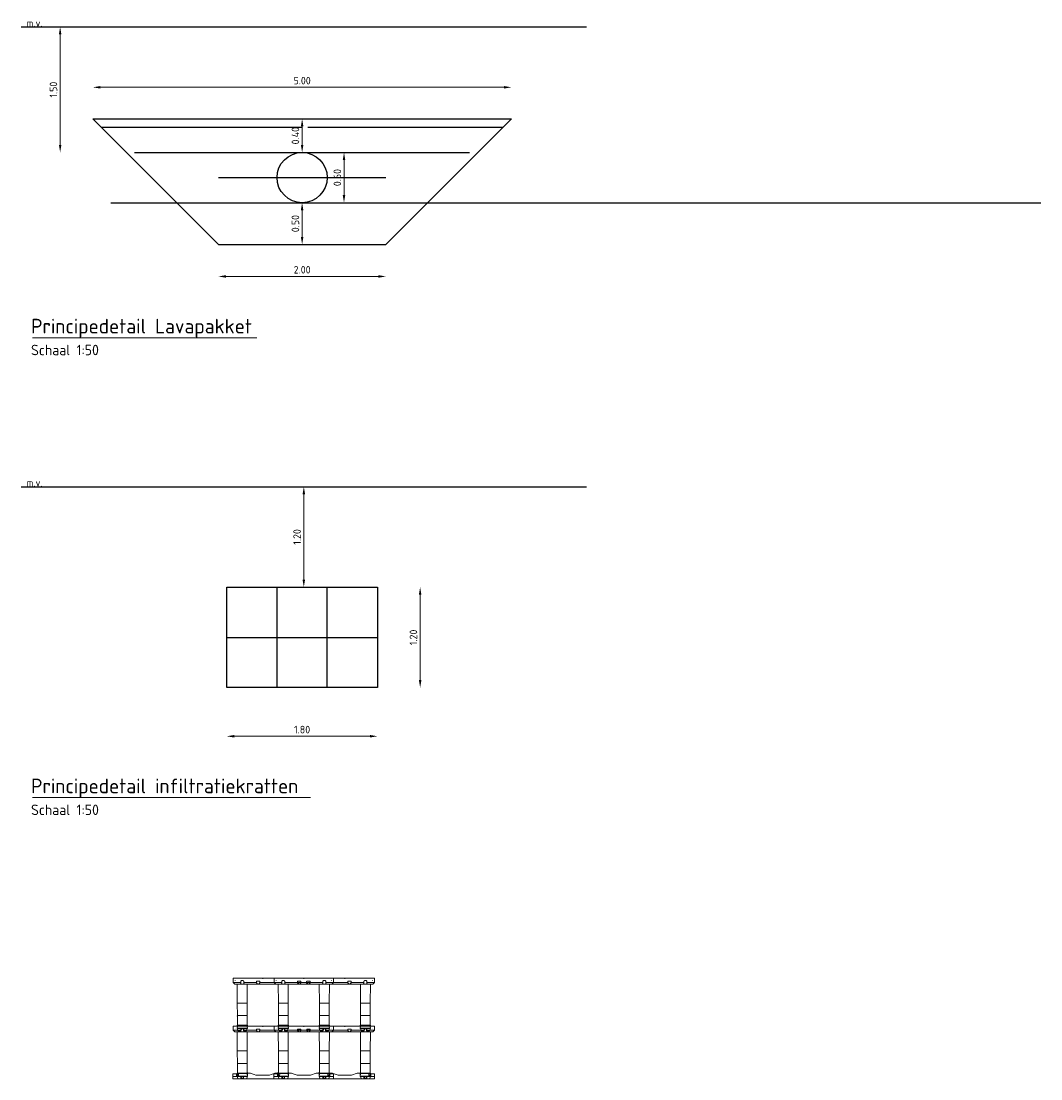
# Model space of a CAD drawing. Header units: metres. Extents: x 0 to 200176, y 0 to 356276.
# Tile 7 of 52: x 198855 to 198868, y 355785 to 355798. Entities that reach past the tile are written whole.
import ezdxf

# ---------------------------------------------------------------- set-up
doc = ezdxf.new("R2010")
doc.units = ezdxf.units.M
doc.layers.add('99-tekst35', color=3, linetype='Continuous', lineweight=0)
doc.layers.add('X-XX-AL-AANPIJLING-M', color=7, linetype='Continuous', lineweight=18)
doc.layers.add('X-XX-AL-HULPLIJNEN', color=4, linetype='Continuous', lineweight=25, plot=False)
doc.layers.add('X-XX-NIEUW-DETAIL-S', color=1, linetype='Continuous')
doc.layers.add('X-XX-NIEUW-DETAIL-T', color=3, linetype='Continuous')
doc.layers.add('X-XX-NIEUW-DETAIL_INFILTRATIEKRATTEN-S', color=7, linetype='Continuous', lineweight=9, true_color=0xa9bfff)
doc.styles.add('NLCS-ISO', font='NLCS-ISO.ttf')
doc.styles.add('NLCS-ISO-T18', font='NLCS-ISO.ttf')
doc.dimstyles.new('Jens 1_50 - standaard', dxfattribs={"dimscale": 0.05, "dimtxt": 1.8, "dimasz": 1.8, "dimexe": 2, "dimexo": 2, "dimgap": 0.7, "dimtad": 1, "dimzin": 0, "dimdsep": 46, "dimtxsty": 'NLCS-ISO', "dimcen": 2.5, "dimdle": 2, "dimse1": 1, "dimse2": 1, "dimclrd": 256, "dimclre": 256, "dimclrt": 256, "dimadec": 1, "dimazin": 0, "dimtfac": 1, "dimtdec": 3, "dimtofl": 0, "dimtmove": 1, "dimatfit": 0, "dimfxl": 2, "dimfxlon": 1, "dimtfillclr": 254, "dimtolj": 1, "dimtzin": 0, "dimlwd": 18, "dimlwe": 18, "dimarcsym": 0})

# ---------------------------------------------------------------- blocks, each defined once
blk = doc.blocks.new('*D710')
at = {"layer": 'Defpoints', "color": 0, "transparency": 16777216}
for p in [(198857.778, 355795.397), (198859.778, 355795.397), (198859.778, 355795.016)]:
    blk.add_point(p, dxfattribs=at)
at = {"layer": 'X-XX-AL-AANPIJLING-M', "linetype": 'Continuous', "lineweight": 18, "transparency": 16777216}
blk.add_line((198857.868, 355795.016), (198859.688, 355795.016), dxfattribs=at)
at = {"layer": 'X-XX-AL-AANPIJLING-M', "transparency": 16777216}
for points in [[(198857.868, 355795.031), (198857.868, 355795.001), (198857.778, 355795.016)], [(198859.688, 355795.031), (198859.688, 355795.001), (198859.778, 355795.016)]]:
    blk.add_solid(points, dxfattribs=at)
at = {"layer": 'X-XX-AL-AANPIJLING-M', "transparency": 16777216, "insert": (198858.778, 355795.096), "char_height": 0.09, "attachment_point": 5, "style": 'NLCS-ISO'}
blk.add_mtext('\\A1;2.00', dxfattribs=at)
blk = doc.blocks.new('*D711')
at = {"layer": 'Defpoints', "color": 0, "transparency": 16777216}
for p in [(198860.278, 355795.897), (198858.778, 355795.397), (198859.778, 355795.397)]:
    blk.add_point(p, dxfattribs=at)
at = {"layer": 'X-XX-AL-AANPIJLING-M', "linetype": 'Continuous', "lineweight": 18, "transparency": 16777216}
blk.add_line((198858.778, 355795.807), (198858.778, 355795.487), dxfattribs=at)
at = {"layer": 'X-XX-AL-AANPIJLING-M', "transparency": 16777216}
for points in [[(198858.763, 355795.807), (198858.793, 355795.807), (198858.778, 355795.897)], [(198858.763, 355795.487), (198858.793, 355795.487), (198858.778, 355795.397)]]:
    blk.add_solid(points, dxfattribs=at)
at = {"layer": 'X-XX-AL-AANPIJLING-M', "transparency": 16777216, "insert": (198858.698, 355795.647), "char_height": 0.09, "attachment_point": 5, "rotation": 90, "style": 'NLCS-ISO'}
blk.add_mtext('\\A1;0.50', dxfattribs=at)
blk = doc.blocks.new('*D712')
at = {"layer": 'Defpoints', "color": 0, "transparency": 16777216}
for p in [(198859.278, 355796.497), (198860.278, 355796.497), (198860.278, 355795.897)]:
    blk.add_point(p, dxfattribs=at)
at = {"layer": 'X-XX-AL-AANPIJLING-M', "linetype": 'Continuous', "lineweight": 18, "transparency": 16777216}
blk.add_line((198859.278, 355795.987), (198859.278, 355796.407), dxfattribs=at)
at = {"layer": 'X-XX-AL-AANPIJLING-M', "transparency": 16777216}
for points in [[(198859.263, 355796.407), (198859.293, 355796.407), (198859.278, 355796.497)], [(198859.263, 355795.987), (198859.293, 355795.987), (198859.278, 355795.897)]]:
    blk.add_solid(points, dxfattribs=at)
at = {"layer": 'X-XX-AL-AANPIJLING-M', "transparency": 16777216, "insert": (198859.198, 355796.197), "char_height": 0.09, "attachment_point": 5, "rotation": 90, "style": 'NLCS-ISO'}
blk.add_mtext('\\A1;0.60', dxfattribs=at)
blk = doc.blocks.new('*D713')
at = {"layer": 'Defpoints', "color": 0, "transparency": 16777216}
for p in [(198858.778, 355796.897), (198858.778, 355796.897), (198858.778, 355796.497)]:
    blk.add_point(p, dxfattribs=at)
at = {"layer": 'X-XX-AL-AANPIJLING-M', "linetype": 'Continuous', "lineweight": 18, "transparency": 16777216}
blk.add_line((198858.778, 355796.587), (198858.778, 355796.807), dxfattribs=at)
at = {"layer": 'X-XX-AL-AANPIJLING-M', "transparency": 16777216}
for points in [[(198858.763, 355796.807), (198858.793, 355796.807), (198858.778, 355796.897)], [(198858.763, 355796.587), (198858.793, 355796.587), (198858.778, 355796.497)]]:
    blk.add_solid(points, dxfattribs=at)
at = {"layer": 'X-XX-AL-AANPIJLING-M', "transparency": 16777216, "insert": (198858.698, 355796.697), "char_height": 0.09, "attachment_point": 5, "rotation": 90, "style": 'NLCS-ISO'}
blk.add_mtext('\\A1;0.40', dxfattribs=at)
blk = doc.blocks.new('*D714')
at = {"layer": 'Defpoints', "color": 0, "transparency": 16777216}
for p in [(198861.278, 355797.275), (198856.278, 355796.897), (198861.278, 355796.897)]:
    blk.add_point(p, dxfattribs=at)
at = {"layer": 'X-XX-AL-AANPIJLING-M', "linetype": 'Continuous', "lineweight": 18, "transparency": 16777216}
blk.add_line((198856.368, 355797.275), (198861.188, 355797.275), dxfattribs=at)
at = {"layer": 'X-XX-AL-AANPIJLING-M', "transparency": 16777216}
for points in [[(198856.368, 355797.29), (198856.368, 355797.26), (198856.278, 355797.275)], [(198861.188, 355797.29), (198861.188, 355797.26), (198861.278, 355797.275)]]:
    blk.add_solid(points, dxfattribs=at)
at = {"layer": 'X-XX-AL-AANPIJLING-M', "transparency": 16777216, "insert": (198858.778, 355797.355), "char_height": 0.09, "attachment_point": 5, "style": 'NLCS-ISO'}
blk.add_mtext('\\A1;5.00', dxfattribs=at)
blk = doc.blocks.new('*D715')
at = {"layer": 'Defpoints', "color": 0, "transparency": 16777216}
for p in [(198855.889, 355797.997), (198858.798, 355797.997), (198858.778, 355796.497)]:
    blk.add_point(p, dxfattribs=at)
at = {"layer": 'X-XX-AL-AANPIJLING-M', "linetype": 'Continuous', "lineweight": 18, "transparency": 16777216}
blk.add_line((198855.889, 355796.587), (198855.889, 355797.907), dxfattribs=at)
at = {"layer": 'X-XX-AL-AANPIJLING-M', "transparency": 16777216}
for points in [[(198855.874, 355797.907), (198855.904, 355797.907), (198855.889, 355797.997)], [(198855.874, 355796.587), (198855.904, 355796.587), (198855.889, 355796.497)]]:
    blk.add_solid(points, dxfattribs=at)
at = {"layer": 'X-XX-AL-AANPIJLING-M', "transparency": 16777216, "insert": (198855.809, 355797.247), "char_height": 0.09, "attachment_point": 5, "rotation": 90, "style": 'NLCS-ISO'}
blk.add_mtext('\\A1;1.50', dxfattribs=at)
blk = doc.blocks.new('*D716')
at = {"layer": 'Defpoints', "color": 0, "transparency": 16777216}
for p in [(198857.878, 355790.105), (198859.678, 355790.105), (198859.678, 355789.524)]:
    blk.add_point(p, dxfattribs=at)
at = {"layer": 'X-XX-AL-AANPIJLING-M', "linetype": 'Continuous', "lineweight": 18, "transparency": 16777216}
blk.add_line((198857.968, 355789.524), (198859.588, 355789.524), dxfattribs=at)
at = {"layer": 'X-XX-AL-AANPIJLING-M', "transparency": 16777216}
for points in [[(198857.968, 355789.539), (198857.968, 355789.509), (198857.878, 355789.524)], [(198859.588, 355789.539), (198859.588, 355789.509), (198859.678, 355789.524)]]:
    blk.add_solid(points, dxfattribs=at)
at = {"layer": 'X-XX-AL-AANPIJLING-M', "transparency": 16777216, "insert": (198858.778, 355789.604), "char_height": 0.09, "attachment_point": 5, "style": 'NLCS-ISO'}
blk.add_mtext('\\A1;1.80', dxfattribs=at)
blk = doc.blocks.new('*D717')
at = {"layer": 'Defpoints', "color": 0, "transparency": 16777216}
for p in [(198859.678, 355791.305), (198859.678, 355790.105), (198860.187, 355790.105)]:
    blk.add_point(p, dxfattribs=at)
at = {"layer": 'X-XX-AL-AANPIJLING-M', "linetype": 'Continuous', "lineweight": 18, "transparency": 16777216}
blk.add_line((198860.187, 355791.215), (198860.187, 355790.195), dxfattribs=at)
at = {"layer": 'X-XX-AL-AANPIJLING-M', "transparency": 16777216}
for points in [[(198860.172, 355791.215), (198860.202, 355791.215), (198860.187, 355791.305)], [(198860.172, 355790.195), (198860.202, 355790.195), (198860.187, 355790.105)]]:
    blk.add_solid(points, dxfattribs=at)
at = {"layer": 'X-XX-AL-AANPIJLING-M', "transparency": 16777216, "insert": (198860.107, 355790.705), "char_height": 0.09, "attachment_point": 5, "rotation": 90, "style": 'NLCS-ISO'}
blk.add_mtext('\\A1;1.20', dxfattribs=at)
blk = doc.blocks.new('*D718')
at = {"layer": 'Defpoints', "color": 0, "transparency": 16777216}
for p in [(198858.798, 355792.505), (198858.798, 355792.505), (198858.778, 355791.305)]:
    blk.add_point(p, dxfattribs=at)
at = {"layer": 'X-XX-AL-AANPIJLING-M', "linetype": 'Continuous', "lineweight": 18, "transparency": 16777216}
blk.add_line((198858.798, 355791.395), (198858.798, 355792.415), dxfattribs=at)
at = {"layer": 'X-XX-AL-AANPIJLING-M', "transparency": 16777216}
for points in [[(198858.783, 355792.415), (198858.813, 355792.415), (198858.798, 355792.505)], [(198858.783, 355791.395), (198858.813, 355791.395), (198858.798, 355791.305)]]:
    blk.add_solid(points, dxfattribs=at)
at = {"layer": 'X-XX-AL-AANPIJLING-M', "transparency": 16777216, "insert": (198858.718, 355791.905), "char_height": 0.09, "attachment_point": 5, "rotation": 90, "style": 'NLCS-ISO'}
blk.add_mtext('\\A1;1.20', dxfattribs=at)
blk = doc.blocks.new('JENS_DETAIL_QBICPLUS STAPELSTUK')
blk.add_line((-0.17, 0.56), (-0.136, 0.56))
for points in [[(-0.549, 0.333), (-0.549, 0.336), (-0.549, 0.336), (-0.55, 0.56), (-0.58, 0.56), (-0.6, 0.58), (-0.6, 0.63), (0.6, 0.63), (0.6, 0.58), (0.58, 0.56), (0.55, 0.56), (0.549, 0.336), (0.549, 0.336), (0.549, 0.333), (0.431, 0.333), (0.431, 0.336), (0.431, 0.336), (0.43, 0.56), (0.06, 0.56), (0.059, 0.336), (0.059, 0.336), (0.059, 0.333), (-0.059, 0.333), (-0.059, 0.336), (-0.059, 0.336), (-0.06, 0.56), (-0.43, 0.56), (-0.431, 0.336), (-0.431, 0.336), (-0.431, 0.333)], [(-0.55, 0.56), (-0.516, 0.56), (-0.511, 0.565), (-0.509, 0.567), (-0.508, 0.569), (-0.507, 0.573), (-0.507, 0.593), (-0.506, 0.596), (-0.504, 0.598), (-0.502, 0.6), (-0.5, 0.601), (-0.497, 0.602), (-0.483, 0.602), (-0.48, 0.601), (-0.478, 0.6), (-0.476, 0.598), (-0.474, 0.596), (-0.473, 0.593), (-0.473, 0.573), (-0.472, 0.57), (-0.472, 0.569), (-0.471, 0.567), (-0.464, 0.56)], [(0.06, 0.56), (0.026, 0.56), (0.02, 0.565), (0.019, 0.567), (0.018, 0.569), (0.017, 0.573), (0.017, 0.593), (0.016, 0.596), (0.014, 0.598), (0.012, 0.6), (0.01, 0.601), (0.007, 0.602), (-0.007, 0.602), (-0.01, 0.601), (-0.012, 0.6), (-0.014, 0.598), (-0.016, 0.596), (-0.017, 0.593), (-0.017, 0.573), (-0.018, 0.57), (-0.018, 0.569), (-0.019, 0.567), (-0.026, 0.56)], [(0.55, 0.56), (0.516, 0.56), (0.51, 0.565), (0.509, 0.567), (0.508, 0.569), (0.507, 0.573), (0.507, 0.593), (0.506, 0.596), (0.504, 0.598), (0.502, 0.6), (0.5, 0.601), (0.497, 0.602), (0.483, 0.602), (0.48, 0.601), (0.478, 0.6), (0.476, 0.598), (0.474, 0.596), (0.473, 0.593), (0.473, 0.573), (0.472, 0.57), (0.472, 0.569), (0.471, 0.567), (0.464, 0.56)], [(-0.549, 0.333), (-0.549, 0.33), (-0.549, 0.33), (-0.549, 0.327), (-0.549, 0.327), (-0.548, 0.185), (-0.549, 0.185), (-0.549, 0.183), (-0.431, 0.183), (-0.431, 0.185), (-0.432, 0.185), (-0.431, 0.327), (-0.431, 0.327), (-0.431, 0.33), (-0.431, 0.33), (-0.431, 0.333)], [(-0.059, 0.333), (-0.059, 0.33), (-0.059, 0.33), (-0.059, 0.327), (-0.059, 0.327), (-0.058, 0.185), (-0.059, 0.185), (-0.059, 0.183), (0.059, 0.183), (0.059, 0.185), (0.058, 0.185), (0.059, 0.327), (0.059, 0.327), (0.059, 0.33), (0.059, 0.33), (0.059, 0.333)], [(0.431, 0.333), (0.431, 0.33), (0.431, 0.33), (0.431, 0.327), (0.431, 0.327), (0.432, 0.185), (0.431, 0.185), (0.431, 0.183), (0.549, 0.183), (0.549, 0.185), (0.548, 0.185), (0.549, 0.327), (0.549, 0.327), (0.549, 0.33), (0.549, 0.33), (0.549, 0.333)], [(-0.548, 0.183), (-0.548, 0.18), (-0.549, 0.18), (-0.549, 0.178), (-0.548, 0.178), (-0.548, 0.07), (-0.549, 0.07), (-0.551, 0.068), (-0.551, 0.066), (-0.548, 0.066), (-0.548, 0.055), (-0.551, 0.035), (-0.551, 0.03), (-0.547, 0.03), (-0.546, 0.02), (-0.541, 0.001), (-0.541, 0), (-0.54, 0), (-0.507, 0), (-0.506, 0), (-0.505, 0.001), (-0.499, 0.02), (-0.499, 0.03), (-0.481, 0.03), (-0.481, 0.02), (-0.475, 0.001), (-0.474, 0), (-0.473, 0), (-0.44, 0), (-0.439, 0), (-0.439, 0.001), (-0.434, 0.02), (-0.433, 0.03), (-0.429, 0.03), (-0.429, 0.035), (-0.432, 0.055), (-0.432, 0.066), (-0.429, 0.066), (-0.429, 0.068), (-0.431, 0.07), (-0.432, 0.07), (-0.432, 0.178), (-0.431, 0.178), (-0.431, 0.18), (-0.432, 0.18), (-0.432, 0.183)], [(-0.058, 0.183), (-0.058, 0.18), (-0.059, 0.18), (-0.059, 0.178), (-0.058, 0.178), (-0.058, 0.07), (-0.059, 0.07), (-0.061, 0.068), (-0.061, 0.066), (-0.058, 0.066), (-0.058, 0.055), (-0.061, 0.035), (-0.061, 0.03), (-0.057, 0.03), (-0.056, 0.02), (-0.051, 0.001), (-0.051, 0), (-0.05, 0), (-0.017, 0), (-0.016, 0), (-0.015, 0.001), (-0.009, 0.02), (-0.009, 0.03), (0.009, 0.03), (0.009, 0.02), (0.015, 0.001), (0.016, 0), (0.017, 0), (0.05, 0), (0.051, 0), (0.051, 0.001), (0.056, 0.02), (0.057, 0.03), (0.061, 0.03), (0.061, 0.035), (0.058, 0.055), (0.058, 0.066), (0.061, 0.066), (0.061, 0.068), (0.059, 0.07), (0.058, 0.07), (0.058, 0.178), (0.059, 0.178), (0.059, 0.18), (0.058, 0.18), (0.058, 0.183)], [(0.432, 0.183), (0.432, 0.18), (0.431, 0.18), (0.431, 0.178), (0.432, 0.178), (0.432, 0.07), (0.431, 0.07), (0.429, 0.068), (0.429, 0.066), (0.432, 0.066), (0.432, 0.055), (0.429, 0.035), (0.429, 0.03), (0.433, 0.03), (0.434, 0.02), (0.439, 0.001), (0.439, 0), (0.44, 0), (0.473, 0), (0.474, 0), (0.475, 0.001), (0.481, 0.02), (0.481, 0.03), (0.499, 0.03), (0.499, 0.02), (0.505, 0.001), (0.506, 0), (0.507, 0), (0.54, 0), (0.541, 0), (0.541, 0.001), (0.546, 0.02), (0.547, 0.03), (0.551, 0.03), (0.551, 0.035), (0.548, 0.055), (0.548, 0.066), (0.551, 0.066), (0.551, 0.068), (0.549, 0.07), (0.548, 0.07), (0.548, 0.178), (0.549, 0.178), (0.549, 0.18), (0.548, 0.18), (0.548, 0.183)]]:
    blk.add_lwpolyline(points, close=True)
for points in [[(-0.6, 0.58), (-0.507, 0.58)], [(-0.576, 0.602), (-0.574, 0.602)], [(-0.575, 0.601), (-0.575, 0.603)], [(-0.473, 0.58), (-0.321, 0.58)], [(-0.464, 0.56), (-0.43, 0.56)], [(-0.31, 0.56), (-0.31, 0.572), (-0.314, 0.573), (-0.319, 0.573), (-0.321, 0.575), (-0.321, 0.59), (-0.32, 0.592), (-0.318, 0.593), (-0.282, 0.593), (-0.28, 0.592), (-0.279, 0.59), (-0.279, 0.575), (-0.281, 0.573), (-0.286, 0.573), (-0.29, 0.572), (-0.29, 0.56)], [(-0.279, 0.58), (-0.017, 0.58)], [(-0.245, 0.626), (-0.245, 0.63)], [(-0.06, 0.56), (-0.026, 0.56)], [(0.279, 0.58), (0.017, 0.58)], [(0.245, 0.626), (0.245, 0.63)], [(0.29, 0.56), (0.29, 0.572), (0.286, 0.573), (0.281, 0.573), (0.279, 0.575), (0.279, 0.59), (0.28, 0.592), (0.282, 0.593), (0.318, 0.593), (0.32, 0.592), (0.321, 0.59), (0.321, 0.575), (0.319, 0.573), (0.314, 0.573), (0.31, 0.572), (0.31, 0.56)], [(0.473, 0.58), (0.321, 0.58)], [(0.6, 0.58), (0.507, 0.58)], [(0.576, 0.602), (0.574, 0.602)], [(0.575, 0.601), (0.575, 0.603)], [(-0.551, 0.032), (-0.429, 0.032)], [(-0.432, 0.07), (-0.548, 0.07)], [(-0.548, 0.066), (-0.432, 0.066)], [(-0.433, 0.03), (-0.547, 0.03)], [(-0.061, 0.032), (0.061, 0.032)], [(0.058, 0.07), (-0.058, 0.07)], [(-0.058, 0.066), (0.058, 0.066)], [(0.057, 0.03), (-0.057, 0.03)], [(0.429, 0.032), (0.551, 0.032)], [(0.548, 0.07), (0.432, 0.07)], [(0.432, 0.066), (0.548, 0.066)], [(0.547, 0.03), (0.433, 0.03)]]:
    blk.add_lwpolyline(points)
at = {"color": 116, "true_color": 0x136734}
blk.add_lwpolyline([(0.43, 0.56), (0.464, 0.56)], dxfattribs=at)
for centre in [(-0.575, 0.602), (0.575, 0.602)]:
    blk.add_circle(centre, 0.00111)
for centre in [(-0.245, 0.63), (0.245, 0.63)]:
    blk.add_arc(centre, 0.004, 180, 0)
blk = doc.blocks.new('JENS-DETAIL-QBIC PLUS BOVEN+ONDERPLAAT')
for p, q in [((-0.17, 0.56), (-0.136, 0.56)), ((0.598, 0.03), (0.427, 0.03)), ((0.599, 0.03), (0.598, 0.03)), ((0.599, 0.029), (0.599, 0.03))]:
    blk.add_line(p, q)
for points in [[(-0.549, 0.333), (-0.549, 0.336), (-0.549, 0.336), (-0.55, 0.56), (-0.58, 0.56), (-0.6, 0.58), (-0.6, 0.63), (0.6, 0.63), (0.6, 0.58), (0.58, 0.56), (0.55, 0.56), (0.549, 0.336), (0.549, 0.336), (0.549, 0.333), (0.431, 0.333), (0.431, 0.336), (0.431, 0.336), (0.43, 0.56), (0.06, 0.56), (0.059, 0.336), (0.059, 0.336), (0.059, 0.333), (-0.059, 0.333), (-0.059, 0.336), (-0.059, 0.336), (-0.06, 0.56), (-0.43, 0.56), (-0.431, 0.336), (-0.431, 0.336), (-0.431, 0.333)], [(-0.55, 0.56), (-0.516, 0.56), (-0.51, 0.565), (-0.509, 0.567), (-0.508, 0.569), (-0.507, 0.573), (-0.506, 0.593), (-0.506, 0.596), (-0.504, 0.598), (-0.502, 0.6), (-0.5, 0.601), (-0.497, 0.602), (-0.483, 0.602), (-0.48, 0.601), (-0.478, 0.6), (-0.475, 0.598), (-0.474, 0.596), (-0.473, 0.593), (-0.472, 0.573), (-0.472, 0.57), (-0.472, 0.569), (-0.471, 0.567), (-0.464, 0.56)], [(0.06, 0.56), (0.026, 0.56), (0.021, 0.565), (0.019, 0.567), (0.018, 0.569), (0.018, 0.573), (0.017, 0.593), (0.016, 0.596), (0.015, 0.598), (0.012, 0.6), (0.01, 0.601), (0.007, 0.602), (-0.007, 0.602), (-0.01, 0.601), (-0.012, 0.6), (-0.014, 0.598), (-0.016, 0.596), (-0.016, 0.593), (-0.017, 0.573), (-0.018, 0.57), (-0.018, 0.569), (-0.019, 0.567), (-0.026, 0.56)], [(0.55, 0.56), (0.516, 0.56), (0.511, 0.565), (0.509, 0.567), (0.508, 0.569), (0.508, 0.573), (0.507, 0.593), (0.506, 0.596), (0.505, 0.598), (0.502, 0.6), (0.5, 0.601), (0.497, 0.602), (0.483, 0.602), (0.48, 0.601), (0.478, 0.6), (0.476, 0.598), (0.474, 0.596), (0.474, 0.593), (0.473, 0.573), (0.472, 0.57), (0.472, 0.569), (0.471, 0.567), (0.464, 0.56)], [(-0.549, 0.333), (-0.549, 0.33), (-0.549, 0.33), (-0.549, 0.327), (-0.549, 0.327), (-0.548, 0.185), (-0.549, 0.185), (-0.549, 0.183), (-0.431, 0.183), (-0.431, 0.185), (-0.431, 0.185), (-0.431, 0.327), (-0.431, 0.327), (-0.431, 0.33), (-0.431, 0.33), (-0.431, 0.333)], [(-0.059, 0.333), (-0.059, 0.33), (-0.059, 0.33), (-0.059, 0.327), (-0.059, 0.327), (-0.058, 0.185), (-0.059, 0.185), (-0.059, 0.183), (0.059, 0.183), (0.059, 0.185), (0.059, 0.185), (0.059, 0.327), (0.059, 0.327), (0.059, 0.33), (0.059, 0.33), (0.059, 0.333)], [(0.431, 0.333), (0.431, 0.33), (0.431, 0.33), (0.431, 0.327), (0.431, 0.327), (0.432, 0.185), (0.431, 0.185), (0.431, 0.183), (0.549, 0.183), (0.549, 0.185), (0.549, 0.185), (0.549, 0.327), (0.549, 0.327), (0.549, 0.33), (0.549, 0.33), (0.549, 0.333)], [(-0.548, 0.183), (-0.548, 0.18), (-0.549, 0.18), (-0.549, 0.178), (-0.548, 0.178), (-0.548, 0.07), (-0.549, 0.07), (-0.551, 0.068), (-0.551, 0.066), (-0.548, 0.066), (-0.548, 0.055), (-0.551, 0.035), (-0.551, 0.03), (-0.547, 0.03), (-0.546, 0.02), (-0.541, 0.001), (-0.541, 0), (-0.539, 0), (-0.507, 0), (-0.505, 0), (-0.505, 0.001), (-0.499, 0.02), (-0.499, 0.03), (-0.481, 0.03), (-0.481, 0.02), (-0.475, 0.001), (-0.474, 0), (-0.473, 0), (-0.44, 0), (-0.439, 0), (-0.438, 0.001), (-0.433, 0.02), (-0.433, 0.03), (-0.429, 0.03), (-0.429, 0.035), (-0.432, 0.055), (-0.432, 0.066), (-0.429, 0.066), (-0.429, 0.068), (-0.431, 0.07), (-0.432, 0.07), (-0.431, 0.178), (-0.431, 0.178), (-0.431, 0.18), (-0.431, 0.18), (-0.431, 0.183)], [(-0.058, 0.183), (-0.058, 0.18), (-0.059, 0.18), (-0.059, 0.178), (-0.058, 0.178), (-0.058, 0.07), (-0.059, 0.07), (-0.061, 0.068), (-0.061, 0.066), (-0.058, 0.066), (-0.058, 0.055), (-0.061, 0.035), (-0.061, 0.03), (-0.057, 0.03), (-0.056, 0.02), (-0.051, 0.001), (-0.051, 0), (-0.049, 0), (-0.017, 0), (-0.015, 0), (-0.015, 0.001), (-0.009, 0.02), (-0.009, 0.03), (0.009, 0.03), (0.009, 0.02), (0.015, 0.001), (0.016, 0), (0.017, 0), (0.05, 0), (0.051, 0), (0.052, 0.001), (0.057, 0.02), (0.057, 0.03), (0.061, 0.03), (0.061, 0.035), (0.058, 0.055), (0.058, 0.066), (0.061, 0.066), (0.061, 0.068), (0.059, 0.07), (0.058, 0.07), (0.059, 0.178), (0.059, 0.178), (0.059, 0.18), (0.059, 0.18), (0.059, 0.183)], [(0.432, 0.183), (0.432, 0.18), (0.431, 0.18), (0.431, 0.178), (0.432, 0.178), (0.432, 0.07), (0.431, 0.07), (0.429, 0.068), (0.429, 0.066), (0.432, 0.066), (0.432, 0.055), (0.429, 0.035), (0.429, 0.03), (0.433, 0.03), (0.434, 0.02), (0.439, 0.001), (0.439, 0), (0.441, 0), (0.473, 0), (0.475, 0), (0.475, 0.001), (0.481, 0.02), (0.481, 0.03), (0.499, 0.03), (0.499, 0.02), (0.505, 0.001), (0.506, 0), (0.507, 0), (0.54, 0), (0.541, 0), (0.542, 0.001), (0.547, 0.02), (0.547, 0.03), (0.551, 0.03), (0.551, 0.035), (0.548, 0.055), (0.548, 0.066), (0.551, 0.066), (0.551, 0.068), (0.549, 0.07), (0.548, 0.07), (0.549, 0.178), (0.549, 0.178), (0.549, 0.18), (0.549, 0.18), (0.549, 0.183)]]:
    blk.add_lwpolyline(points, close=True)
for points in [[(-0.6, 0.58), (-0.507, 0.58)], [(-0.576, 0.602), (-0.574, 0.602)], [(-0.575, 0.601), (-0.575, 0.603)], [(-0.473, 0.58), (-0.32, 0.58)], [(-0.464, 0.56), (-0.43, 0.56)], [(-0.31, 0.56), (-0.31, 0.572), (-0.314, 0.573), (-0.319, 0.573), (-0.32, 0.575), (-0.32, 0.59), (-0.32, 0.592), (-0.318, 0.593), (-0.282, 0.593), (-0.28, 0.592), (-0.279, 0.59), (-0.279, 0.575), (-0.281, 0.573), (-0.286, 0.573), (-0.29, 0.572), (-0.29, 0.56)], [(-0.279, 0.58), (-0.017, 0.58)], [(-0.245, 0.626), (-0.245, 0.63)], [(-0.06, 0.56), (-0.026, 0.56)], [(0.28, 0.58), (0.017, 0.58)], [(0.245, 0.626), (0.245, 0.63)], [(0.29, 0.56), (0.29, 0.572), (0.286, 0.573), (0.281, 0.573), (0.28, 0.575), (0.28, 0.59), (0.28, 0.592), (0.282, 0.593), (0.318, 0.593), (0.32, 0.592), (0.321, 0.59), (0.321, 0.575), (0.319, 0.573), (0.314, 0.573), (0.31, 0.572), (0.31, 0.56)], [(0.473, 0.58), (0.321, 0.58)], [(0.43, 0.56), (0.464, 0.56)], [(0.6, 0.58), (0.507, 0.58)], [(0.576, 0.602), (0.574, 0.602)], [(0.575, 0.601), (0.575, 0.603)], [(0.532, 0.03), (0.531, 0.068), (0.531, 0.07), (0.53, 0.07), (0.427, 0.07), (0.423, 0.073), (0.423, 0.074), (0.423, 0.074), (0.422, 0.073), (0.422, 0.073), (0.422, 0.07), (0.392, 0.07), (0.37, 0.06), (0.347, 0.052), (0.324, 0.045), (0.164, 0.045), (0.141, 0.052), (0.119, 0.06), (0.097, 0.07), (0.097, 0.07), (0.096, 0.07), (0.066, 0.07), (0.066, 0.073), (0.066, 0.073), (0.066, 0.074), (0.066, 0.074), (0.065, 0.073), (0.06, 0.068), (-0.062, 0.068), (-0.067, 0.073), (-0.067, 0.073), (-0.067, 0.074), (-0.068, 0.074), (-0.068, 0.073), (-0.068, 0.073), (-0.068, 0.07), (-0.098, 0.07), (-0.098, 0.07), (-0.099, 0.07), (-0.11, 0.065), (-0.121, 0.06), (-0.143, 0.052), (-0.166, 0.045), (-0.326, 0.045), (-0.349, 0.052), (-0.371, 0.06), (-0.382, 0.065), (-0.393, 0.07), (-0.393, 0.07), (-0.394, 0.07), (-0.424, 0.07), (-0.424, 0.073), (-0.424, 0.073), (-0.424, 0.074), (-0.425, 0.074), (-0.425, 0.073), (-0.43, 0.068), (-0.533, 0.068), (-0.534, 0.03), (-0.558, 0.03), (-0.6, 0.03), (-0.6, 0.03), (-0.601, 0.029)], [(-0.558, 0.03), (-0.558, 0.058), (-0.559, 0.059), (-0.56, 0.06), (-0.599, 0.06), (-0.6, 0.059), (-0.601, 0.058), (-0.601, 0), (-0.523, 0), (-0.457, 0), (-0.033, 0), (0.033, 0), (0.457, 0), (0.523, 0), (0.599, 0), (0.599, 0.058), (0.599, 0.059), (0.597, 0.06), (0.559, 0.06), (0.558, 0.059), (0.557, 0.058), (0.556, 0.03)], [(-0.558, 0.045), (-0.533, 0.045)], [(-0.551, 0.032), (-0.429, 0.032)], [(-0.432, 0.07), (-0.548, 0.07)], [(-0.548, 0.066), (-0.432, 0.066)], [(-0.433, 0.03), (-0.547, 0.03)], [(-0.534, 0.03), (-0.428, 0.03)], [(-0.473, 0.03), (-0.508, 0.03)], [(-0.428, 0.07), (-0.428, 0.03)], [(-0.063, 0.07), (-0.063, 0.03)], [(-0.063, 0.03), (0.062, 0.03)], [(-0.061, 0.032), (0.061, 0.032)], [(0.058, 0.07), (-0.058, 0.07)], [(-0.058, 0.066), (0.058, 0.066)], [(0.057, 0.03), (-0.057, 0.03)], [(0.062, 0.07), (0.062, 0.03)], [(0.427, 0.07), (0.427, 0.03)], [(0.429, 0.032), (0.551, 0.032)], [(0.548, 0.07), (0.432, 0.07)], [(0.432, 0.066), (0.548, 0.066)], [(0.547, 0.03), (0.433, 0.03)], [(0.507, 0.03), (0.472, 0.03)], [(0.557, 0.045), (0.532, 0.045)]]:
    blk.add_lwpolyline(points)
for points in [[(-0.51, 0.03, -0.408589), (-0.508, 0.028), (-0.508, 0.013, 0.194585), (-0.506, 0.008), (-0.504, 0.006, 0.198974), (-0.499, 0.004), (-0.483, 0.004, 0.199076), (-0.478, 0.006), (-0.476, 0.008, 0.194187), (-0.474, 0.013), (-0.474, 0.028, -0.408872), (-0.472, 0.03)], [(0.47, 0.03, -0.408589), (0.472, 0.028), (0.472, 0.013, 0.194585), (0.474, 0.008), (0.476, 0.006, 0.198974), (0.481, 0.004), (0.497, 0.004, 0.199076), (0.502, 0.006), (0.504, 0.008, 0.194187), (0.506, 0.013), (0.506, 0.028, -0.408872), (0.508, 0.03)]]:
    blk.add_lwpolyline(points, format="xyb")
for centre in [(-0.575, 0.602), (0.575, 0.602)]:
    blk.add_circle(centre, 0.00111)
for centre in [(-0.245, 0.63), (0.245, 0.63)]:
    blk.add_arc(centre, 0.004, 180, 0)

msp = doc.modelspace()

# ---------------------------------------------------------------- linework, layer by layer
at = {"layer": '99-tekst35', "flags": 128}
for points in [[(198855.558, 355794.283), (198858.236, 355794.283)], [(198855.558, 355788.791), (198858.879, 355788.791)]]:
    msp.add_lwpolyline(points, dxfattribs=at)
at = {"layer": 'X-XX-AL-HULPLIJNEN', "flags": 128}
for points in [[(198856.378, 355796.797), (198858.778, 355796.797)], [(198858.845, 355796.797), (198861.178, 355796.797)], [(198856.778, 355796.497), (198858.778, 355796.497), (198860.778, 355796.497)], [(198857.778, 355796.197), (198858.778, 355796.197), (198859.778, 355796.197)], [(198856.495, 355795.897), (198867.598, 355795.897)], [(198857.778, 355795.897), (198858.778, 355795.897), (198859.778, 355795.897)]]:
    msp.add_lwpolyline(points, dxfattribs=at)
at = {"layer": 'X-XX-NIEUW-DETAIL-S', "flags": 128}
for points in [[(198855.423, 355797.997), (198855.423, 355797.997), (198862.173, 355797.997)], [(198857.778, 355795.397), (198856.278, 355796.897), (198861.278, 355796.897), (198859.778, 355795.397)], [(198857.778, 355795.397), (198858.778, 355795.397), (198859.778, 355795.397)], [(198855.423, 355792.505), (198855.423, 355792.505), (198862.173, 355792.505)], [(198857.878, 355791.305), (198859.678, 355791.305), (198859.678, 355790.105), (198857.878, 355790.105), (198857.878, 355791.305)], [(198858.478, 355790.105), (198858.478, 355791.305)], [(198859.078, 355790.105), (198859.078, 355791.305)], [(198857.878, 355790.705), (198858.778, 355790.705), (198859.678, 355790.705)]]:
    msp.add_lwpolyline(points, dxfattribs=at)
at = {"layer": 'X-XX-NIEUW-DETAIL-S'}
msp.add_circle((198858.778, 355796.197), 0.3, dxfattribs=at)

# ---------------------------------------------------------------- block references
at = {"layer": 'X-XX-NIEUW-DETAIL_INFILTRATIEKRATTEN-S'}
for name, p in [('JENS_DETAIL_QBICPLUS STAPELSTUK', (198858.553, 355786.004)), ('JENS_DETAIL_QBICPLUS STAPELSTUK', (198859.043, 355786.004)), ('JENS-DETAIL-QBIC PLUS BOVEN+ONDERPLAAT', (198858.553, 355785.432)), ('JENS-DETAIL-QBIC PLUS BOVEN+ONDERPLAAT', (198859.043, 355785.432))]:
    msp.add_blockref(name, p, dxfattribs=at)

# ---------------------------------------------------------------- texts
at = {"layer": '99-tekst35', "style": 'NLCS-ISO'}
for s, p in [('Principedetail Lavapakket', (198855.541, 355794.335)), ('Principedetail infiltratiekratten', (198855.541, 355788.843))]:
    msp.add_text(s, height=0.175, dxfattribs=at).set_placement(p)
at = {"layer": '99-tekst35', "color": 1, "style": 'NLCS-ISO'}
for p in [(198855.541, 355794.075), (198855.541, 355788.583)]:
    msp.add_text('Schaal 1:50', height=0.125, dxfattribs=at).set_placement(p)
at = {"layer": 'X-XX-NIEUW-DETAIL-T', "style": 'NLCS-ISO-T18'}
for p in [(198855.489, 355797.997), (198855.489, 355792.505)]:
    msp.add_text('m.v.', height=0.09, dxfattribs=at).set_placement(p)

# ---------------------------------------------------------------- dimensions: what is measured, and where the dimension line sits
at = {"layer": 'X-XX-AL-AANPIJLING-M'}
for base, p2, picture, middle in [((198855.889, 355797.997), (198858.798, 355797.997), '*D715', (198855.809, 355797.247)), ((198858.778, 355796.897), (198858.778, 355796.897), '*D713', (198858.698, 355796.697))]:
    dim = msp.add_linear_dim(base=base, p1=(198858.778, 355796.497), p2=p2, angle=90, dimstyle='Jens 1_50 - standaard', dxfattribs=at)
    dim.commit()
    dim.dimension.update_dxf_attribs({"geometry": picture, "text_midpoint": middle})
for base, p1, p2, picture, middle in [((198861.278, 355797.275), (198856.278, 355796.897), (198861.278, 355796.897), '*D714', (198858.778, 355797.355)), ((198859.778, 355795.016), (198857.778, 355795.397), (198859.778, 355795.397), '*D710', (198858.778, 355795.096)), ((198859.678, 355789.524), (198857.878, 355790.105), (198859.678, 355790.105), '*D716', (198858.778, 355789.604))]:
    dim = msp.add_linear_dim(base=base, p1=p1, p2=p2, dimstyle='Jens 1_50 - standaard', dxfattribs=at)
    dim.commit()
    dim.dimension.update_dxf_attribs({"geometry": picture, "text_midpoint": middle})
for base, p1, p2, picture, middle in [((198859.278, 355796.497), (198860.278, 355795.897), (198860.278, 355796.497), '*D712', (198859.278, 355796.197)), ((198858.778, 355795.397), (198860.278, 355795.897), (198859.778, 355795.397), '*D711', (198858.778, 355795.647)), ((198858.798, 355792.505), (198858.778, 355791.305), (198858.798, 355792.505), '*D718', (198858.798, 355791.905)), ((198860.187, 355790.105), (198859.678, 355791.305), (198859.678, 355790.105), '*D717', (198860.187, 355790.705))]:
    dim = msp.add_linear_dim(base=base, p1=p1, p2=p2, angle=90, dimstyle='Jens 1_50 - standaard', dxfattribs=at)
    dim.commit()
    dim.dimension.update_dxf_attribs({"geometry": picture, "text_midpoint": middle, "dimtype": 160})

doc.saveas('drawing.dxf')
